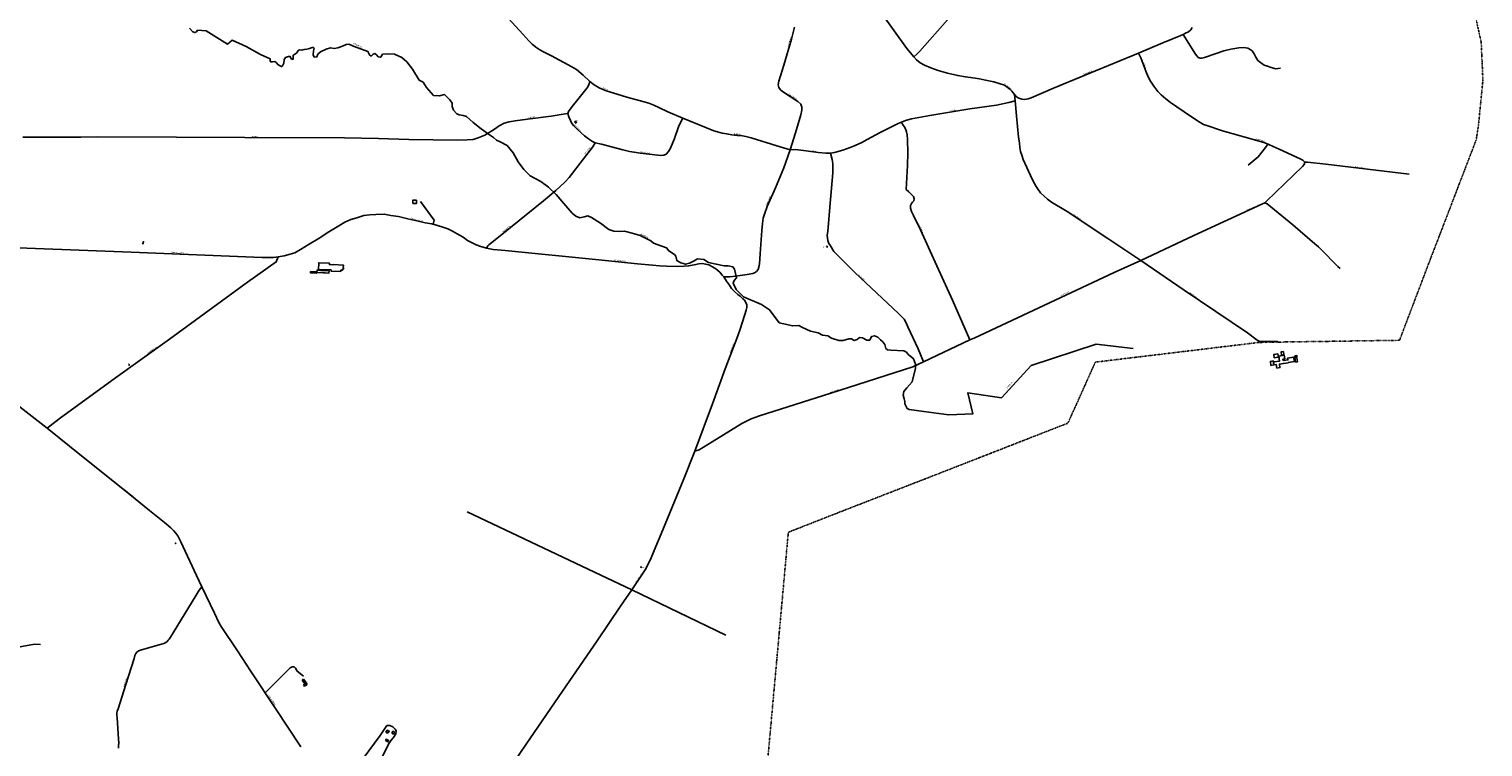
# Model space of a CAD drawing. Extents: x 240000 to 254380, y 435016 to 451025.
# Tile 33 of 35: x 249510 to 254330, y 441377 to 443757. Entities that reach past the tile are written whole.
import ezdxf
from ezdxf.enums import TextEntityAlignment as Align

# ---------------------------------------------------------------- set-up
doc = ezdxf.new("R2010")
doc.units = 0
doc.header["$MEASUREMENT"] = 0
doc.linetypes.add('DIVIDE', pattern=[1.25, 0.5, -0.25, 0, -0.25, 0, -0.25])
for name, color, linetype in [('BOU-G00', 254, 'Continuous'), ('BOU-G01TRF', 254, 'Continuous'), ('BOU-G03TRF_code 300_betreedbaar', 254, 'Continuous'), ('bou-H01BijG', 254, 'Continuous'), ('BOU-H01IA', 254, 'Continuous'), ('BOU-K02DR', 254, 'Continuous'), ('GRE-K01LG', 254, 'DIVIDE'), ('LIJ-H01ASWG', 251, 'Continuous'), ('LIJ-H02ASIN', 254, 'Continuous'), ('LIJ-H02ASWE', 250, 'Continuous'), ('SEM-G01TRF', 254, 'Continuous'), ('SEM-H03ST', 250, 'Continuous'), ('SEM-H03WA', 254, 'Continuous')]:
    doc.layers.add(name, color=color, linetype=linetype)
doc.layers.add('SEM-H03HN_Trafo_betreedbaar', color=254, linetype='Continuous', lineweight=0)

msp = doc.modelspace()

# ---------------------------------------------------------------- linework, layer by layer
at = {"layer": 'BOU-G00'}
msp.add_lwpolyline([(250781.9, 443178.3), (250782.3, 443189.6), (250794.3, 443189.2), (250794, 443178.2)], close=True, dxfattribs=at)
at = {"layer": 'BOU-G01TRF'}
for points in [[(251318.2, 443448.9), (251321.2, 443452), (251325.4, 443447.4), (251322.4, 443444.7)], [(252154.2, 443036), (252155.6, 443036.7), (252156.5, 443035), (252155.1, 443034.3)], [(249840.2, 442643.3), (249841.1, 442642.1), (249842.7, 442643.2), (249841.9, 442644.4)], [(249995.2, 442053.5), (249994.3, 442052.2), (249995.9, 442051.1), (249996.8, 442052.3)], [(251537.4, 441973.1), (251538.4, 441972), (251539.9, 441973.2), (251538.9, 441974.4)]]:
    msp.add_lwpolyline(points, close=True, dxfattribs=at)
at = {"layer": 'BOU-G03TRF_code 300_betreedbaar'}
msp.add_lwpolyline([(251318.2, 443448.9), (251321.2, 443452), (251325.4, 443447.4), (251322.4, 443444.7)], close=True, dxfattribs=at)
at = {"layer": 'bou-H01BijG'}
for points in [[(250518.6, 442976.8), (250552.1, 442974.6), (250551.1, 442966.9), (250551.9, 442966.7), (250552, 442961.1), (250549, 442960.5), (250549, 442957.1), (250543.3, 442957.3), (250543.1, 442953.2), (250511.2, 442954.5), (250511.4, 442958.2), (250469.2, 442959.8), (250470.1, 442982), (250505.9, 442980.6), (250505.7, 442975.9), (250518.6, 442975.4)], [(250443.5, 442953.3), (250443.2, 442948.5), (250462.1, 442947.5), (250462.3, 442952.3)], [(250477.5, 442956.4), (250504.6, 442954.9), (250504.2, 442947.9), (250491.6, 442948.6), (250491.5, 442948.3), (250486.7, 442948.5), (250486.7, 442948.9), (250464.3, 442950.1), (250464.7, 442957.8), (250477.5, 442957.1)], [(250693, 441426.2), (250697.4, 441432.3), (250704.4, 441427.8), (250702.5, 441425.7), (250701, 441426.7), (250697.7, 441422.2)], [(250712.8, 441422.4), (250716.3, 441428.8), (250721.4, 441426.1), (250717.9, 441419.6)], [(250691.6, 441397.7), (250693.9, 441402.4), (250701.9, 441398.6), (250699.7, 441393.7)]]:
    msp.add_lwpolyline(points, close=True, dxfattribs=at)
at = {"layer": 'BOU-H01IA'}
for p, q in [((250420.3, 441601.8), (250415.8, 441598.9)), ((250415.8, 441598.9), (250416.3, 441598.2)), ((250416.3, 441598.2), (250416, 441596.7)), ((250416, 441596.7), (250418.4, 441593.1)), ((250418.4, 441593.1), (250419.9, 441592.7)), ((250419.9, 441592.7), (250420.1, 441592.5)), ((250420.1, 441592.5), (250422.1, 441589.4)), ((250421.5, 441584.2), (250420.1, 441580.7)), ((250420.1, 441580.7), (250423, 441578.2)), ((250424.6, 441595.5), (250420.3, 441601.8)), ((250421.9, 441585.2), (250421.5, 441584.2)), ((250424, 441586.6), (250421.9, 441585.2)), ((250421.9, 441585.2), (250421.9, 441585.2)), ((250422.1, 441589.4), (250424, 441586.6)), ((250423, 441578.2), (250426.1, 441580.2)), ((250426.6, 441592.4), (250424.6, 441595.5)), ((250426.1, 441580.2), (250432.1, 441584.2)), ((250428.5, 441589.5), (250426.6, 441592.4)), ((250432.1, 441584.2), (250428.5, 441589.5)), ((250431.4, 441592.5), (250431.4, 441592.5))]:
    msp.add_line(p, q, dxfattribs=at)
for points in [[(250424.6, 441595.5), (250420.1, 441592.5)], [(250426.1, 441580.2), (250421.5, 441584.2)], [(250426.6, 441592.4), (250422.1, 441589.4)], [(250428.5, 441589.5), (250424, 441586.5), (250424, 441586.6)]]:
    msp.add_lwpolyline(points, dxfattribs=at)
at = {"layer": 'BOU-K02DR'}
for points in [[(253638.2, 442667.1), (253636.8, 442677.9), (253650.3, 442679.7), (253652.1, 442669.2)], [(253661.7, 442676.2), (253660.6, 442686.4), (253668.7, 442687.4), (253670.1, 442677.3)], [(253636.8, 442643.5), (253635.8, 442649.6), (253634.8, 442656.4), (253625.3, 442655), (253627.4, 442642), (253636.8, 442643.4)], [(253708.3, 442652.6), (253706.5, 442666.8), (253713.1, 442667.4), (253714.9, 442653.6)], [(253707, 442670.3), (253706.6, 442674), (253712.6, 442674.8), (253713.1, 442670.7)]]:
    msp.add_lwpolyline(points, close=True, dxfattribs=at)
msp.add_lwpolyline([(253635.8, 442649.6), (253637.7, 442650), (253637.2, 442653.3), (253655.9, 442656), (253653.6, 442672.8), (253671.5, 442675.7), (253673.1, 442664), (253667.1, 442662.9), (253667.6, 442658.1), (253683.3, 442660.2), (253682.2, 442666.1), (253702.5, 442669.3), (253705, 442654.2), (253684.6, 442650.9), (253684.5, 442650.7), (253668.8, 442648.6), (253669, 442648.1), (253655.5, 442646.4), (253657.2, 442634.4), (253647, 442632.9), (253645, 442644.6), (253636.8, 442643.5)], dxfattribs=at)
at = {"layer": 'GRE-K01LG'}
for points in [[(254297.6, 443836.6), (254318.1, 443741.7)], [(254318.1, 443741.7), (254319.4, 443735.9)], [(254319.4, 443735.9), (254322, 443723.7)], [(254322, 443723.7), (254323.6, 443716.5)], [(254323.6, 443716.5), (254324.3, 443713.3), (254327.4, 443645.2)], [(254327.6, 443640.6), (254327.4, 443645.2)], [(254328, 443632.4), (254327.6, 443640.6)], [(254329.9, 443590.8), (254328, 443632.4)], [(254328.6, 443572.8), (254320.8, 443493.4)], [(254329.9, 443589.9), (254330, 443587.5), (254328.6, 443572.8)], [(254329.9, 443590.8), (254329.9, 443589.9)], [(254320.8, 443493.4), (254316.3, 443448.1)], [(254310, 443403.3), (254308.2, 443391), (254244.7, 443225.5)], [(254316.3, 443448.1), (254315.8, 443442.6), (254310, 443403.3)], [(254241, 443215.8), (254193.8, 443092.9)], [(254244.7, 443225.5), (254241, 443215.8)], [(254193.8, 443092.9), (254158.1, 443000)], [(254157.9, 442999.4), (254155.1, 442992.3), (254126.2, 442916.2)], [(254158.1, 443000), (254157.9, 442999.4)], [(254126.2, 442916.2), (254108.5, 442869.7)], [(254108.5, 442869.7), (254053.5, 442725), (254051.5, 442725)], [(253586.6, 442717.8), (253177.3, 442668.5)], [(253606.3, 442718.4), (253588.9, 442718.1), (253586.6, 442717.8)], [(253868.6, 442722.3), (253606.3, 442718.4)], [(254000, 442724.2), (253868.6, 442722.3)], [(254012.1, 442724.4), (254000, 442724.2)], [(254051.5, 442725), (254012.1, 442724.4)], [(253177.3, 442668.5), (253044.9, 442652.5), (252954.9, 442451.8)], [(252954.9, 442451.8), (252954.3, 442450.5), (252492.7, 442270.2), (252220.1, 442164.3), (252217.7, 442163.4)], [(252215.4, 442162.5), (252027.2, 442088.6)], [(252217.7, 442163.4), (252215.4, 442162.5)], [(252019.1, 442000), (252027.2, 442088.6)], [(252000, 441788.3), (252019.1, 442000)], [(251989.6, 441673.3), (252000, 441788.3)], [(251988.6, 441662.5), (251989.6, 441673.3)], [(251952.9, 441267.1), (251964, 441390.8), (251988.6, 441662.5)]]:
    msp.add_lwpolyline(points, dxfattribs=at)
at = {"layer": 'LIJ-H01ASWG'}
msp.add_lwpolyline([(250042, 443759.3), (250052.9, 443747.2), (250059, 443745.3), (250064.6, 443747.6), (250068.8, 443753.3), (250096.7, 443750.6), (250167.4, 443707.2), (250183.3, 443720), (250229.7, 443699.6), (250277.7, 443672.4), (250309.5, 443657.7), (250308.7, 443651.6), (250311.4, 443647.8), (250316.6, 443647.8), (250324.2, 443649), (250329.9, 443644.4), (250336.3, 443638.4), (250346.5, 443632.4), (250350.3, 443634.6), (250354.8, 443644.1), (250355.9, 443656.2), (250360.1, 443662.6), (250370.3, 443665.6), (250376, 443665.6), (250379.4, 443658.4), (250385, 443656.5), (250385.8, 443664.1), (250385.8, 443670.1), (250393.7, 443674.3), (250398.3, 443679.2), (250401.3, 443684.5), (250406.9, 443688.3), (250414.5, 443687.1), (250422.1, 443688.7), (250430.4, 443690.2), (250439.8, 443692.1), (250448.5, 443696.2), (250452.7, 443696.2), (250455.3, 443693.2), (250453, 443684.5), (250451.9, 443671.3), (250455.3, 443664.1), (250464, 443664.5), (250467.4, 443673.2), (250476.1, 443681.9), (250495.4, 443689.8), (250509, 443694.3), (250521.1, 443692.8), (250533.1, 443695.1), (250548.6, 443700.4), (250560.7, 443705.7), (250569.8, 443707.2), (250587.9, 443699.6), (250633.3, 443682.2), (250638.6, 443671.3), (250644.2, 443667.1), (250650.3, 443673.9), (250656.3, 443675.8), (250661.6, 443671.3), (250667.7, 443665.2), (250675.6, 443663.3), (250682, 443673.2), (250699.8, 443674.7), (250721.7, 443673.9), (250746.2, 443662.2), (250762.9, 443647.8), (250780.6, 443624), (250803.7, 443587.8), (250816.9, 443580.6), (250827.1, 443562.8), (250850.9, 443536.8), (250870.9, 443536), (250887.2, 443539.8), (250905.3, 443522), (250912.5, 443511.1), (250912.9, 443500.1), (250917.4, 443487.6), (250928, 443475.9), (250936.3, 443472.5), (250948.8, 443470.3), (250959.7, 443466.5), (250982.8, 443447.6), (251009.2, 443426.4), (251036.4, 443405.7), (251049.3, 443397.7), (251059.1, 443388.3), (251072.3, 443383.4), (251094.6, 443370.9), (251114.6, 443346), (251132, 443316.9), (251150.5, 443290.8), (251171.7, 443270.4), (251206.5, 443251.9), (251232.5, 443233), (251257.8, 443208.4), (251283.2, 443178.6), (251310, 443146.8), (251322.8, 443136.6), (251336.1, 443131.3), (251350, 443134), (251362.9, 443138.1), (251374.2, 443131.7), (251404.4, 443112.8), (251432, 443092), (251448.6, 443086.4), (251467.5, 443086), (251484.2, 443086.8), (251509.5, 443080.3), (251535.9, 443072.4), (251571.8, 443055), (251580.5, 443047.1), (251608.1, 443037.3), (251623.6, 443031.6), (251630.8, 443021.4), (251649.7, 443009.7), (251653.8, 443003.6), (251657.2, 442989.3), (251670.8, 442981.7), (251686.7, 442977.2), (251699.9, 442980.6), (251715.4, 442988.1), (251726, 442995.3), (251747.5, 442993.1), (251763, 442983.2), (251788.3, 442977.9), (251814.8, 442972.3), (251827.6, 442972.3), (251843.5, 442968.5), (251848.8, 442961.3), (251854.8, 442932.6), (251848, 442923.5), (251844.2, 442914.8), (251854.1, 442892.9), (251878.6, 442869.5), (251938.3, 442844.2), (251965.2, 442826.4), (251997.3, 442782.6), (252041.9, 442772.8), (252061.9, 442773.9), (252074, 442767.5), (252100.4, 442755.4), (252125.7, 442749.7), (252140.8, 442742.2), (252158.2, 442739.9), (252170.7, 442732.3), (252194.1, 442724), (252208.9, 442724), (252227.7, 442730.1), (252236.4, 442730.1), (252245.5, 442724), (252255.3, 442727.1), (252263.6, 442734.2), (252273.5, 442733.5), (252287.1, 442725.5), (252296.9, 442725.9), (252303.3, 442737.6), (252312.8, 442740.3), (252323.7, 442735.7), (252332.4, 442726.7), (252340, 442720.3), (252347.1, 442711.2), (252350.2, 442698.3), (252355.8, 442693.4), (252367.2, 442692.7), (252410.2, 442689.6), (252418.6, 442685.5), (252425.7, 442677.2), (252433.3, 442671.1), (252442, 442663.6), (252448.8, 442646.2), (252448.4, 442633), (252437.4, 442587.6), (252420.4, 442567.2), (252409.9, 442554.8), (252408.4, 442543.4), (252411.4, 442530.6), (252413.6, 442522.3), (252412.9, 442514), (252421.6, 442498.8), (252427.6, 442495.8), (252476.7, 442489), (252559.5, 442477.7), (252639.2, 442481.5), (252622.6, 442551), (252733.7, 442534.4), (252831.9, 442640.9), (253048, 442711.9), (253170.5, 442698.3)], dxfattribs=at)
at = {"layer": 'LIJ-H02ASIN'}
for p, q in [((250292.4, 441556.6), (250375.4, 441639.5)), ((250375.4, 441639.5), (250382.4, 441642.9)), ((250382.4, 441642.9), (250388.5, 441642.3)), ((250388.5, 441642.3), (250393.7, 441637.9)), ((250393.7, 441637.9), (250398.7, 441627.6)), ((250398.7, 441627.6), (250419.3, 441611.7))]:
    msp.add_line(p, q, dxfattribs=at)
for points in [[(253336.1, 443739.2), (253377.4, 443674), (253381.2, 443667.9), (253386, 443663.1), (253392.2, 443660.7), (253398.3, 443660.2), (253406.4, 443662.6), (253442.6, 443674.5), (253471.2, 443684.5), (253494.5, 443690.7), (253520.7, 443695), (253537.8, 443695.5), (253550.2, 443693.6), (253558.3, 443689.3), (253564.5, 443684.5), (253571.2, 443675), (253577.3, 443664), (253584, 443653.1), (253592.6, 443645.5), (253604.5, 443637.4), (253615.9, 443633.6), (253628.3, 443629.3), (253643.5, 443625), (253659.2, 443627.4)], [(253617.3, 443375.8), (253609.5, 443364.6), (253584.9, 443333.2), (253551.4, 443305.8)], [(250807.4, 443185.2), (250852.9, 443123.3), (250850.1, 443109.5)], [(253607.2, 443181.1), (253614.3, 443177), (253699.7, 443107.3), (253772.5, 443045.1), (253784.8, 443034.9), (253793.8, 443025.8), (253804, 443016.1), (253814.5, 443004.7), (253825.4, 442993.4), (253849.2, 442969.3), (253856.7, 442963.2)], [(249884.9, 443045.6), (249884.9, 443045.8), (249888.5, 443045.6), (249888.6, 443050.6), (249888.9, 443050.6), (249889, 443054.1)], [(251507.8, 441897.4), (251342.4, 441976.5), (250962.8, 442156.6)], [(251507.8, 441897.4), (251820.4, 441747.6)], [(249428.9, 441701.8), (249443.7, 441702.6), (249528.2, 441718.1), (249547.8, 441716.5)], [(250523.8, 441211.4), (250673.9, 441415), (250696.4, 441447.4), (250705.5, 441448.4), (250716.1, 441443.7), (250723.9, 441436), (250727.5, 441429.8), (250726.1, 441420.1), (250717.8, 441408.3), (250710.3, 441399.5), (250703.5, 441389.2), (250664.1, 441311.1), (250630.3, 441244.8), (250623.4, 441244.8), (250617.2, 441247.7), (250612.5, 441250.6), (250606.2, 441254.2), (250599.3, 441256.4), (250591.8, 441256.7), (250586.2, 441256.3), (250575.4, 441255), (250568.6, 441257.2), (250564, 441258.6), (250560.6, 441261.2)]]:
    msp.add_lwpolyline(points, dxfattribs=at)
at = {"layer": 'LIJ-H02ASWE'}
for points in [[(251075.4, 443818.7), (251147, 443739.8), (251166.4, 443718.2), (251178.2, 443706.7), (251189.8, 443697), (251203.7, 443687.9), (251215, 443680.9), (251241.7, 443667.9), (251309.9, 443632.1), (251324.8, 443622.4), (251347, 443603.8), (251369.4, 443582.9), (251383.7, 443571.7), (251400.4, 443562.3), (251422.8, 443552.6), (251445.3, 443545), (251491.4, 443531.6), (251545.1, 443516.5), (251564.5, 443510.7), (251580.9, 443504.6), (251597.9, 443497), (251627.9, 443482.8), (251677.4, 443461.2), (251779.7, 443419.7), (251792.7, 443415.7), (251807.6, 443411.8), (251823, 443409), (251840, 443406.3), (251857.6, 443404.5), (251870.1, 443404.2), (251885.9, 443401.2), (251904.1, 443396), (251989, 443370.2), (252033.1, 443356.4), (252051.2, 443357.5), (252086.1, 443353.5), (252125.9, 443348), (252151.1, 443345.3), (252166.5, 443345), (252179.9, 443347.4), (252207.5, 443355), (252232.1, 443363.8), (252248.8, 443371.1), (252271.2, 443381.1), (252288.8, 443390.8), (252331.9, 443414.2), (252366.5, 443431.8), (252391.1, 443443.9), (252402, 443447.9), (252415.6, 443453.9), (252436, 443458.8), (252496.7, 443470), (252575.6, 443483.1), (252629, 443492.2), (252717, 443504.9), (252757.9, 443513.7), (252779.5, 443518.9)], [(252336.2, 443809.8), (252420.4, 443692.5), (252443.8, 443664.8), (252451.6, 443654.7), (252464.8, 443645), (252478.4, 443637.6), (252499.5, 443627.8), (252524.4, 443619.6), (252555.2, 443610.7), (252588.7, 443602.5), (252614.1, 443598.2), (252639.4, 443594.7), (252660.8, 443592), (252681.1, 443587.7), (252708.4, 443581.8), (252729.4, 443575.2), (252743.4, 443570.9), (252752.8, 443564.7), (252761.3, 443557.7), (252768.4, 443550.7), (252777.3, 443540.1), (252783.2, 443532.4), (252791.4, 443528.1), (252801.1, 443524.9), (252811.6, 443523.8), (252822.5, 443525.7), (252832.3, 443528.8), (252906.7, 443560.8), (253026.7, 443610.7), (253188, 443676.9), (253269.1, 443710.8), (253328.7, 443735.8), (253336.1, 443739.2), (253343.9, 443742.8), (253354.4, 443748.2), (253361.4, 443754.5), (253366.1, 443761.9)], [(252443.8, 443664.8), (252452.9, 443674.1), (252463.1, 443684.1), (252554.7, 443787.7)], [(251813.2, 442935.9), (251833.6, 442935.6), (251852.3, 442938.1), (251890.5, 442943.1), (251909.3, 442946), (251914.7, 442949), (251921.3, 442953.1), (251926.7, 442959.3), (251929.2, 442967.2), (251931.7, 442978.1), (251934.2, 443011.3), (251939.6, 443089.1), (251941.7, 443111.9), (251944.2, 443130.2), (251949.2, 443146.8), (251957.5, 443168.5), (251984.1, 443230.8), (252011.9, 443296.5), (252033.1, 443356.4), (252051, 443413.3), (252068.5, 443472), (252072.2, 443488.2), (252072.2, 443497.7), (252068.1, 443507.7), (252058.9, 443516.9), (252007.8, 443549.7), (252001.1, 443555.5), (251995.7, 443563.4), (251993.2, 443572.2), (251995.3, 443583.8), (252012.4, 443637.4), (252038.1, 443723.9), (252048.1, 443763)], [(253188, 443676.9), (253195.9, 443661.1), (253211.9, 443617), (253220.1, 443598.5), (253227.7, 443583.7), (253238.9, 443567.4), (253252.5, 443550.4), (253263.7, 443538.3), (253278.2, 443525.3), (253293.9, 443512.9), (253314.8, 443498.7), (253339.6, 443482), (253386.5, 443450.9), (253395, 443446), (253404.1, 443440.9), (253415, 443437.3), (253466.1, 443419.7), (253572.6, 443389.8), (253606.8, 443379.8), (253620.4, 443374.6), (253635, 443368), (253654.9, 443358.9), (253724.2, 443326.8), (253732.7, 443322.3), (253739.6, 443316.1), (253748.1, 443315.9), (253809.6, 443308.7), (254085.8, 443275.4)], [(249489, 443399), (249681.7, 443398.7), (249738.1, 443399.8), (249998.3, 443398.1), (250224.8, 443397.5), (250556, 443395.8), (250668.7, 443394.3), (250768.5, 443390.8), (250930.6, 443388.2), (250962.9, 443389.1), (250981.9, 443390.5), (250999, 443396.1), (251021.4, 443404.8), (251052.6, 443424.9), (251068.6, 443436.2), (251084.6, 443444.7), (251101.2, 443449), (251121.6, 443452.5), (251162.6, 443458), (251240.9, 443468.2), (251280.8, 443474.6), (251295.6, 443476.7), (251298.5, 443483.1), (251310.2, 443500.3), (251328.8, 443523.5), (251360.2, 443562), (251366.1, 443571.6), (251369.4, 443582.9)], [(252777.3, 443540.1), (252779.5, 443518.9), (252783.7, 443468.8), (252790.6, 443398.5), (252793.1, 443379.9), (252795, 443364.2), (252797.3, 443351.4), (252801.5, 443338.6), (252806.3, 443324.5), (252835.8, 443259.4), (252843.1, 443245), (252848.6, 443234.4), (252855, 443225.1), (252863.7, 443214.2), (252875.5, 443202.6), (252886.4, 443192.7), (252899.2, 443183.4), (252951.2, 443151.7), (253086.2, 443062.5), (253149.6, 443020.5), (253195.6, 442989.8), (253339.7, 442891.6), (253549.4, 442749.3), (253582.1, 442725.9), (253588.5, 442722.4), (253594.6, 442721.4), (253649.8, 442721.1)], [(251027, 443030.5), (251031.2, 443038.1), (251034.6, 443041.6), (251076.9, 443076.1), (251215.9, 443187.9), (251256.5, 443221.9), (251286.2, 443249), (251300.2, 443265.1), (251348.3, 443327.1), (251378.7, 443366.2), (251386.6, 443379.2), (251407.4, 443375.1), (251478.5, 443356.4), (251500.7, 443351.1), (251515.6, 443348.4), (251536.3, 443345.6), (251576.1, 443340.5), (251602.9, 443338.1), (251614.8, 443339.1), (251622.5, 443342.1), (251630.4, 443351.1), (251636.1, 443361.5), (251649.8, 443394.3), (251663, 443433.2), (251670.8, 443449.7), (251677.4, 443461.2)], [(251386.6, 443379.2), (251378.3, 443383.9), (251365.2, 443392.4), (251351.8, 443402.4), (251339.8, 443413), (251328.2, 443424.4), (251316.3, 443436.2), (251309.6, 443444.2), (251304.7, 443454), (251299.8, 443465.8), (251295.6, 443476.7)], [(252402, 443447.9), (252406, 443441.2), (252413, 443430.9), (252416.4, 443422.9), (252418.8, 443415.8), (252420.7, 443405.7), (252421.8, 443391), (252423.1, 443346), (252422.7, 443304.3), (252417.7, 443225.2), (252426.6, 443217), (252437, 443207.4), (252441.9, 443201.7), (252444.4, 443193.9), (252443.4, 443187.5), (252438.7, 443183.2), (252435.5, 443178.6), (252432, 443171.4), (252432, 443163.6), (252435.9, 443151.5), (252441.9, 443138.7), (252465.8, 443090.9), (252513.9, 442984.4), (252571.2, 442858), (252629.1, 442726)], [(251716.7, 442357.2), (251731.2, 442362), (251774.8, 442388.1), (251873.1, 442448.7), (251904.3, 442465), (251931.2, 442474.1), (252168.5, 442550), (252440, 442636.7), (252474.8, 442653.8), (252629.1, 442726), (252645.8, 442732.9), (252822.2, 442816.4), (253107.4, 442949.5), (253195.6, 442989.8), (253371.3, 443071.9), (253597.4, 443176.7), (253607.2, 443181.1), (253613, 443185.8), (253732, 443301.6), (253737.1, 443307.8), (253739.6, 443316.1)], [(252166.5, 443345), (252173, 443324.8), (252174.7, 443311.3), (252175.2, 443299.8), (252174.2, 443279.8), (252165, 443166.9), (252158, 443086), (252156.4, 443073.6), (252156.8, 443063.5), (252158, 443055.7), (252161.5, 443046.3), (252166.9, 443037.8), (252177.8, 443019.9), (252247.9, 442950.2), (252392.2, 442814.1), (252405, 442801.6), (252411.6, 442794.6), (252416.3, 442785.3), (252423.7, 442770.1), (252457.5, 442696.2), (252474.8, 442653.8)], [(249358, 443036), (249848.8, 443016.9), (250283.2, 442999.9), (250303.6, 442999.3), (250320, 442999.3), (250336.3, 443002), (250355.3, 443004.7), (250375, 443010.1), (250391.3, 443014.9), (250409.7, 443025.8), (250438.2, 443043.5), (250468.2, 443061.1), (250504.2, 443084.9), (250536.8, 443104.6), (250556.5, 443116.2), (250576.9, 443125.7), (250596.7, 443131.2), (250619.8, 443138.6), (250639.5, 443140.7), (250659.9, 443142), (250687.1, 443143.4), (250709.5, 443139.3), (250734.7, 443135.9), (250765.9, 443127.8), (250795.9, 443121), (250823, 443114.8), (250845.5, 443110.8), (250864.5, 443105.3), (250881.5, 443099.9), (250897.8, 443095.1), (250914.1, 443087), (250929.1, 443078.1), (250948.8, 443066.6), (250963.1, 443056.4), (250976.7, 443048.9), (250991.7, 443041.4), (251008, 443036), (251027, 443030.5), (251048.8, 443026.5), (251088.9, 443023.1), (251398.9, 442991.8), (251526.7, 442978.9), (251576.8, 442974.3), (251600.3, 442971.8), (251622.7, 442971.1), (251659.3, 442970), (251681.3, 442970.7), (251696.6, 442971.4), (251714.7, 442975.3), (251730.7, 442978.9), (251742.4, 442979.6), (251752.8, 442977.8), (251764.1, 442975), (251776.2, 442968.9), (251786.9, 442961.5), (251799.7, 442950.4), (251808.2, 442941.2), (251813.2, 442935.9)], [(249569.5, 442434), (249609.5, 442464.4), (249796.5, 442600.4), (249976, 442729.3), (250234.5, 442917.6), (250329.3, 442985.1), (250336.3, 443002)], [(251073.9, 441262.2), (251158.1, 441386.1), (251278, 441562), (251392.9, 441729), (251470.3, 441843.5), (251507.8, 441897.4), (251552.8, 441963.8), (251570.6, 441998.4), (251582.7, 442028), (251610.6, 442096.5), (251680.5, 442266), (251716.7, 442357.2), (251775.8, 442514.4), (251817.9, 442630), (251856.4, 442731.3), (251866.1, 442758.8), (251882.8, 442810.5), (251887.1, 442824.4), (251889.3, 442834.1), (251889.3, 442843), (251885.7, 442852.3), (251882.1, 442858), (251876.1, 442863), (251867.1, 442870.8), (251859.3, 442877.2), (251848.6, 442886.9), (251839.3, 442897.2), (251832.2, 442907.9), (251821.8, 442921.1), (251813.2, 442935.9)], [(249365.6, 442591.3), (249569.5, 442434), (249683.4, 442342), (249826.1, 442227.7), (249909.2, 442160.2), (249958.6, 442120.5), (249979.4, 442103.2), (249989, 442094.3), (249997, 442086), (250003.3, 442076.8), (250013.2, 442056.9), (250065.2, 441945), (250082.4, 441907.6), (250124.4, 441819.8), (250139.3, 441789.4), (250146.3, 441776.5), (250200.6, 441695.3), (250244, 441629.1), (250327.1, 441504.6), (250410.8, 441376.8)], [(249806.4, 441373), (249806.8, 441381.7), (249807.1, 441389.8), (249806.4, 441403.2), (249802.1, 441473), (249801.1, 441481.7), (249801.4, 441489.1), (249802.4, 441495.2), (249805.1, 441503.5), (249830.9, 441583.7), (249857.8, 441670.3), (249860.5, 441680.4), (249863.8, 441686.4), (249867.5, 441691.1), (249871.5, 441694.5), (249876.2, 441697.1), (249882.6, 441699.2), (249949, 441717.6), (249957.1, 441720.3), (249962.8, 441723.3), (249967.5, 441726.7), (249971.2, 441730.4), (249974.2, 441734.4), (249978.9, 441741.1), (250060.8, 441875), (250074.2, 441896.5), (250082.4, 441907.6)]]:
    msp.add_lwpolyline(points, dxfattribs=at)

# ---------------------------------------------------------------- texts
at = {"layer": 'SEM-G01TRF'}
for p in [(251323, 443451.9), (252141.3, 443033.5), (249835.2, 442646.2), (249991.4, 442055.3), (251542.4, 441971)]:
    msp.add_text('trafo', height=2.5, dxfattribs=at).set_placement(p)
at = {"layer": 'SEM-H03HN_Trafo_betreedbaar', "width": 0.631579}
msp.add_text('3 N01', height=1, rotation=6.7556, dxfattribs=at).set_placement((251321.9, 443448.5), align=Align.MIDDLE)
at = {"layer": 'SEM-H03ST', "width": 0.727273}
for s, rotation, p in [('Raetmansweg', 71.8321, (252031.2, 443714.7)), ('Hesselinkweg', 292.3018, (253205.9, 443642.4)), ('Ratumseweg', 23.3489, (253020.2, 443612.3)), ('Rotweg', 343.4511, (251420.8, 443558.8)), ('Ratumseweg', 324.9813, (252755, 443566.5)), ('Raetmansweg', 327.5398, (252041.6, 443532.6)), ('Lageweg', 7.4169, (251176.8, 443464.2)), ('Rotweg', 9.3021, (252574.6, 443487)), ('Lageweg', 359.5848, (250256, 443400.3)), ('Wesselerweg', 315.4982, (251328.2, 443428.6)), ('Rotweg', 0.1628, (251855.8, 443408.1)), ('Wesselerweg', 52.151, (251362.1, 443354.5)), ('Rotweg', 352.2833, (252112.5, 443352.4)), ('Hesselinkweg', 344.3508, (253590.5, 443388.8)), ('Wesselerweg', 352.7124, (251553.3, 443347.2)), ('Hesselinkweg', 353.1286, (253921.8, 443297.6)), ('Raetmansweg', 66.9895, (251961, 443187.6)), ('Bredelerweg', 24.9257, (253561, 443161.8)), ('Steengroeveweg', 347.2913, (250795, 443124.5)), ('Illebergdiek', 326.702, (252984.3, 443134.2)), ('Wesselerweg', 41.1164, (251092.6, 443094.3)), ('Leeferdinklaan', 295.8852, (252466.2, 443097)), ('Steengroeveweg', 357.8789, (250001.5, 443015.4)), ('Steengroeveweg', 354.2191, (251468.4, 442989.1)), ('Önninkweg', 316.4944, (252269.2, 442934)), ('Bredelerweg', 25.0169, (252944.1, 442879.6)), ('Illebergdiek', 325.8099, (253369, 442874.8)), ('Adamskampweg', 35.4171, (249917.4, 442691.9)), ('Bekeringweg', 68.7379, (251840.7, 442699.2)), ('Bredelerweg', 17.7572, (252179.7, 442556.3)), ('Vosseveldseweg', 320.9238, (249841.1, 442218)), ('Bekeringweg', 55.4599, (251530.5, 441935.5)), ('Fukkinkweg', 72.7256, (249829.2, 441590.6)), ('Vosseveldseweg', 303.7837, (250314.6, 441532.6))]:
    msp.add_text(s, height=4.4, rotation=rotation, dxfattribs=at).set_placement(p, align=Align.MIDDLE)
at = {"layer": 'SEM-H03WA', "width": 0.68}
for rotation, p in [(338.4986, (250585.6, 443708.1)), (334.5024, (251536.7, 443078.1)), (47.1932, (252751.3, 442566.3))]:
    msp.add_text('Willinkbeek', height=5, rotation=rotation, dxfattribs=at).set_placement(p, align=Align.MIDDLE_LEFT)

doc.saveas('drawing.dxf')
